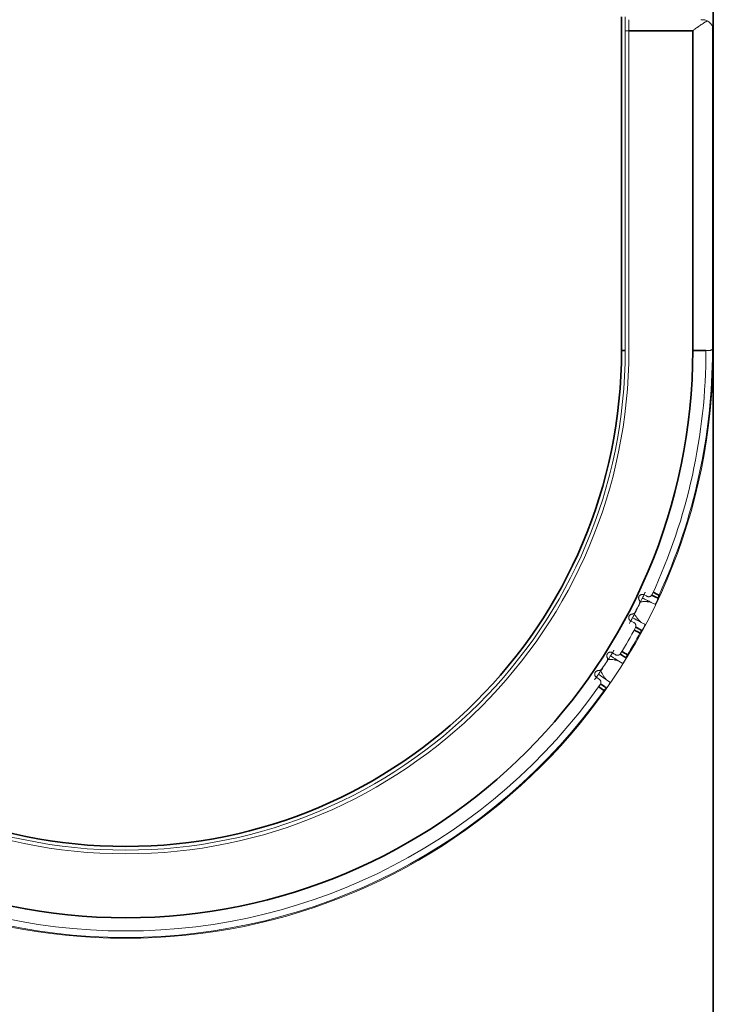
# Model space of a CAD drawing. Header units: millimetres. Extents: x 4 to 1188, y 1 to 840.
# Tile 16 of 256: x 317 to 329, y 44 to 61. Entities that reach past the tile are written whole.
import ezdxf

# ---------------------------------------------------------------- set-up
doc = ezdxf.new("R2010")
doc.units = ezdxf.units.MM
doc.layers.add('1', color=7, linetype='Continuous')
doc.styles.add('Arial Unicode MS', font='Arial Unicode MS')
doc.dimstyles.get("Standard").update_dxf_attribs({"dimtxt": 0.18, "dimasz": 0.18, "dimexe": 0.18, "dimexo": 0.0625, "dimgap": 0.09, "dimtad": 0, "dimtih": 1, "dimtoh": 1, "dimdec": 4, "dimzin": 0, "dimdsep": 46, "dimtxsty": 'Standard', "dimcen": 0.09, "dimadec": 0, "dimazin": 0, "dimtfac": 1, "dimtdec": 4, "dimtofl": 0, "dimtmove": 0, "dimatfit": 3, "dimfxl": 0, "dimtolj": 1, "dimtzin": 0, "dimarcsym": 0})

# ---------------------------------------------------------------- blocks, each defined once
blk = doc.blocks.new('_U3')
at = {"layer": '1', "color": 18, "lineweight": 35}
for p, q in [((308.032, 54.365), (308.032, 32.698)), ((329.365, 54.365), (329.365, 32.698)), ((308.032, 34.698), (329.365, 34.698))]:
    blk.add_line(p, q, dxfattribs=at)
at = {"layer": '1', "color": 18, "lineweight": 70}
for points in [[(308.032, 34.698), (311.532, 35.474), (311.532, 33.922)], [(329.365, 34.698), (325.865, 33.922), (325.865, 35.474)]]:
    blk.add_solid(points, dxfattribs=at)
at = {"layer": '1', "color": 18, "linetype": 'Continuous', "lineweight": 13, "insert": (313.553, 36.234), "char_height": 3, "attachment_point": 7, "line_spacing_factor": 1.047437, "style": 'Arial Unicode MS'}
blk.add_mtext('\\fArial Unicode MS|b0|i0;\\W1.0000;{\\H1.21x;(}160{\\H1.21x;)}', dxfattribs=at)
blk = doc.blocks.new('_U4')
at = {"layer": '1', "color": 18, "lineweight": 35}
for p, q in [((106.26, 64.112), (106.26, 18.698)), ((329.365, 64.105), (329.365, 18.698)), ((106.26, 20.698), (329.365, 20.698))]:
    blk.add_line(p, q, dxfattribs=at)
at = {"layer": '1', "color": 18, "lineweight": 70}
for points in [[(106.26, 20.698), (109.76, 21.474), (109.76, 19.922)], [(329.365, 20.698), (325.865, 19.922), (325.865, 21.474)]]:
    blk.add_solid(points, dxfattribs=at)
at = {"layer": '1', "color": 18, "linetype": 'Continuous', "lineweight": 13, "insert": (211.502, 22.234), "char_height": 3, "attachment_point": 7, "line_spacing_factor": 1.047437, "style": 'Arial Unicode MS'}
blk.add_mtext('\\fArial Unicode MS|b0|i0;\\W1.0000;{\\H1.21x;(}1673{\\H1.21x;)}', dxfattribs=at)

msp = doc.modelspace()

# ---------------------------------------------------------------- linework, layer by layer
at = {"layer": '1', "color": 154, "linetype": 'Continuous', "lineweight": 35}
for p, q in [((327.6983, 55.3651), (327.6983, 61.4185)), ((328.9916, 61.1651), (327.8316, 61.1651)), ((328.9916, 55.3651), (328.9916, 61.1651)), ((327.7649, 55.3651), (327.6983, 55.3651)), ((328.9916, 55.3651), (329.2316, 55.3651)), ((329.3649, 55.3651), (329.3494, 55.3651))]:
    msp.add_line(p, q, dxfattribs=at)
at = {"layer": '1', "color": 154, "linetype": 'Continuous', "lineweight": 13}
for p, q in [((327.7649, 61.4185), (327.7649, 55.3651)), ((327.8316, 61.3651), (327.8316, 61.1651)), ((329.1649, 61.3651), (329.1413, 61.3651)), ((327.7649, 61.1651), (327.8316, 61.1651)), ((327.8316, 61.1651), (327.8316, 55.3651)), ((329.3494, 61.2425), (329.3494, 55.3651)), ((329.3494, 61.2425), (329.3494, 55.389)), ((329.3649, 55.3651), (329.3649, 61.1651)), ((329.2316, 55.3651), (329.2983, 55.3651)), ((328.239, 50.794), (328.3038, 50.763)), ((328.12, 50.3976), (328.0565, 50.4311)), ((327.6504, 49.7277), (327.7112, 49.6894)), ((327.4866, 49.3476), (327.4274, 49.3882))]:
    msp.add_line(p, q, dxfattribs=at)
for centre, radius, start, end in [((329.1649, 61.1651), 0.2, 63.04658, 90), ((329.1649, 61.1651), 0.2, 22.75196, 41.81031), ((318.6983, 55.3651), 10.6667, 180, 360), ((318.6983, 55.3651), 9.1333, 180, 0), ((318.6983, 55.3651), 9.0667, 180, 0), ((318.6983, 55.3651), 10.5333, 335.12501, 360), ((318.6983, 55.3651), 10.6511, 335.3647, 360), ((318.6983, 55.3651), 10.4, 332.6173, 333.98723), ((318.6983, 55.3651), 10.5333, 328.52501, 331.47499), ((318.6983, 55.3651), 10.6511, 328.7647, 331.21191), ((318.6983, 55.3651), 10.4, 326.0173, 327.38723), ((318.6983, 55.3651), 10.5333, 215.12501, 324.87499), ((318.6983, 55.3651), 10.6511, 215.3647, 324.61191)]:
    msp.add_arc(centre, radius, start, end, dxfattribs=at)
at = {"layer": '1', "color": 154, "linetype": 'Continuous', "lineweight": 35}
for radius, end in [(10.2933, 360), (9, 0)]:
    msp.add_arc((318.6983, 55.3651), radius, 180, end, dxfattribs=at)
at = {"layer": '1', "color": 154, "linetype": 'Continuous', "lineweight": 13}
for points, knots in [([(329.2556, 61.3434), (329.246, 61.3386), (329.2362, 61.3331), (329.221, 61.3242), (329.2158, 61.3212), (329.2054, 61.3148), (329.2, 61.3114), (329.184, 61.3013), (329.1732, 61.2942), (329.1514, 61.2796), (329.1404, 61.272), (329.1181, 61.2566), (329.1068, 61.2486), (329.0926, 61.2385), (329.0897, 61.2364), (329.084, 61.2323), (329.0811, 61.2303), (329.0725, 61.2241), (329.0668, 61.2199), (329.0495, 61.2074), (329.038, 61.199), (329.0206, 61.1864), (329.0119, 61.18), (329.0018, 61.1726), (328.9974, 61.1694), (328.9945, 61.1673), (328.993, 61.1662), (328.9916, 61.1651)], [0, 0, 0, 0, 0.125, 0.125, 0.1875, 0.1875, 0.25, 0.25, 0.375, 0.375, 0.5, 0.5, 0.625, 0.625, 0.65625, 0.65625, 0.6875, 0.6875, 0.75, 0.75, 0.875, 0.875, 0.9375, 0.96875, 0.984375, 0.984375, 1, 1, 1, 1]), ([(329.3494, 61.2425), (329.3452, 61.2525), (329.3402, 61.2622), (329.3284, 61.2809), (329.3217, 61.2899), (329.3063, 61.3071), (329.2976, 61.3153), (329.2854, 61.3248), (329.2829, 61.3267), (329.2778, 61.3303), (329.2751, 61.3321), (329.2671, 61.3372), (329.2615, 61.3404), (329.2556, 61.3434)], [0, 0, 0, 0, 0.25, 0.25, 0.5, 0.5, 0.75, 0.75, 0.8125, 0.8125, 0.875, 0.875, 1, 1, 1, 1]), ([(329.3494, 61.2425), (329.3546, 61.23), (329.3585, 61.2172), (329.3624, 61.1978), (329.3633, 61.1913), (329.3643, 61.1815), (329.3646, 61.1766), (329.3648, 61.1717), (329.3649, 61.1684), (329.3649, 61.1668), (329.3649, 61.1651)], [0, 0, 0, 0, 0.5, 0.5, 0.75, 0.75, 0.875, 0.9375, 0.9375, 1, 1, 1, 1]), ([(329.2983, 55.3651), (329.3041, 55.3651), (329.3095, 55.3659), (329.3195, 55.3684), (329.3241, 55.3702), (329.3305, 55.3734), (329.3326, 55.3746), (329.3364, 55.3771), (329.3383, 55.3784), (329.3435, 55.3827), (329.3466, 55.3857), (329.3494, 55.389)], [0, 0, 0, 0, 0.25, 0.25, 0.5, 0.5, 0.625, 0.625, 0.75, 0.75, 1, 1, 1, 1]), ([(328.1061, 50.932), (328.1029, 50.9336), (328.0964, 50.9362), (328.0895, 50.9379), (328.0841, 50.9387), (328.0823, 50.9388), (328.0787, 50.9391), (328.0769, 50.9391), (328.0716, 50.939), (328.068, 50.9387), (328.0626, 50.9377), (328.0608, 50.9373), (328.0573, 50.9364), (328.0555, 50.9359), (328.0504, 50.9341), (328.0471, 50.9326), (328.0423, 50.9299), (328.0407, 50.9289), (328.0376, 50.9269), (328.0362, 50.9258), (328.0319, 50.9224), (328.0292, 50.9199), (328.0255, 50.9159), (328.0243, 50.9144), (328.0221, 50.9115), (328.021, 50.91), (328.0181, 50.9054), (328.0164, 50.9022), (328.0142, 50.8971), (328.0135, 50.8954), (328.0123, 50.8919), (328.0118, 50.8901), (328.0105, 50.8848), (328.0099, 50.8812), (328.0095, 50.8757), (328.0095, 50.8739), (328.0095, 50.8702), (328.0096, 50.8683), (328.0101, 50.8629), (328.0107, 50.8593), (328.012, 50.854), (328.0126, 50.8522), (328.0138, 50.8488), (328.0145, 50.8471), (328.0167, 50.8421), (328.0184, 50.8389), (328.0204, 50.8358)], [0, 0, 0, 0, 0.0625, 0.125, 0.125, 0.15625, 0.15625, 0.1875, 0.1875, 0.25, 0.25, 0.28125, 0.28125, 0.3125, 0.3125, 0.375, 0.375, 0.40625, 0.40625, 0.4375, 0.4375, 0.5, 0.5, 0.53125, 0.53125, 0.5625, 0.5625, 0.625, 0.625, 0.65625, 0.65625, 0.6875, 0.6875, 0.75, 0.75, 0.78125, 0.78125, 0.8125, 0.8125, 0.875, 0.875, 0.90625, 0.90625, 0.9375, 0.9375, 1, 1, 1, 1]), ([(328.128, 50.9788), (328.1264, 50.9754), (328.1247, 50.9716), (328.1204, 50.9625), (328.1178, 50.957), (328.1136, 50.9479), (328.1121, 50.9448), (328.1098, 50.9399), (328.109, 50.9382), (328.1078, 50.9356), (328.1074, 50.9348), (328.1066, 50.933), (328.1062, 50.9323), (328.0894, 50.8965), (328.0798, 50.8766), (328.0773, 50.8715)], [0, 0, 0, 0, 0.1212478, 0.1212478, 0.2677065, 0.2677065, 0.3409359, 0.3409359, 0.3775505, 0.3775505, 0.3958579, 0.3958579, 0.4141652, 0.4141652, 1, 1, 1, 1]), ([(328.2544, 50.9344), (328.2523, 50.9299), (328.2498, 50.9258), (328.2454, 50.92), (328.2438, 50.9182), (328.2405, 50.9147), (328.2371, 50.9115), (328.2335, 50.9087), (328.2306, 50.9068), (328.2297, 50.9062), (328.2277, 50.905), (328.2268, 50.9044), (328.2219, 50.9018), (328.2179, 50.9001), (328.2117, 50.8982), (328.2096, 50.8976), (328.2054, 50.8967), (328.2033, 50.8964), (328.197, 50.8957), (328.1927, 50.8957), (328.1864, 50.8962), (328.1843, 50.8965), (328.1801, 50.8972), (328.178, 50.8977), (328.1719, 50.8994), (328.1679, 50.9009), (328.164, 50.9029)], [0, 0, 0, 0, 0.125, 0.125, 0.1875, 0.1875, 0.25, 0.3125, 0.3125, 0.34375, 0.34375, 0.375, 0.375, 0.5, 0.5, 0.5625, 0.5625, 0.625, 0.625, 0.75, 0.75, 0.8125, 0.8125, 0.875, 0.875, 1, 1, 1, 1]), ([(328.3632, 50.8696), (328.3635, 50.8727), (328.3641, 50.8763), (328.3651, 50.8814), (328.3654, 50.8825), (328.3659, 50.8847), (328.3661, 50.8858), (328.3669, 50.8892), (328.3682, 50.8939), (328.3697, 50.8989), (328.371, 50.9028), (328.3714, 50.9041), (328.3723, 50.9067), (328.3728, 50.9081), (328.3752, 50.9146), (328.3774, 50.92), (328.3799, 50.9253)], [0, 0, 0, 0, 0.25, 0.25, 0.3125, 0.3125, 0.375, 0.375, 0.5, 0.625, 0.625, 0.6875, 0.6875, 0.75, 0.75, 1, 1, 1, 1]), ([(328.0204, 50.8358), (328.0236, 50.831), (328.0261, 50.8258), (328.0284, 50.8189), (328.0288, 50.8175), (328.0296, 50.8147), (328.0299, 50.8133), (328.0307, 50.809), (328.0314, 50.8032), (328.0314, 50.7974), (328.0311, 50.793), (328.0309, 50.7916), (328.0305, 50.7887), (328.0303, 50.7872), (328.0288, 50.7801), (328.0269, 50.7746), (328.0242, 50.7693)], [0, 0, 0, 0, 0.25, 0.25, 0.3125, 0.3125, 0.375, 0.375, 0.5, 0.625, 0.625, 0.6875, 0.6875, 0.75, 0.75, 1, 1, 1, 1]), ([(328.0447, 50.804), (328.0541, 50.8049), (328.0634, 50.8056), (328.0817, 50.8069), (328.0908, 50.8073), (328.1176, 50.8082), (328.1349, 50.8082), (328.1558, 50.8072), (328.16, 50.8069), (328.1681, 50.8063), (328.1802, 50.8053), (328.1916, 50.8039), (328.2135, 50.8005), (328.2269, 50.7976), (328.239, 50.794)], [0, 0, 0, 0, 0.125, 0.125, 0.25, 0.25, 0.5, 0.5, 0.5625, 0.5625, 0.625, 0.75, 0.75, 1, 1, 1, 1]), ([(328.3038, 50.763), (328.306, 50.7629), (328.3083, 50.7633), (328.3117, 50.7651), (328.3129, 50.7659), (328.3148, 50.7674), (328.3154, 50.768), (328.3167, 50.7693), (328.3174, 50.77), (328.3194, 50.7723), (328.3208, 50.774), (328.3229, 50.7771), (328.3237, 50.7782), (328.3252, 50.7805), (328.3274, 50.7842), (328.3298, 50.7883), (328.3322, 50.7927), (328.333, 50.7942), (328.3346, 50.7973), (328.3354, 50.7988), (328.3378, 50.8035), (328.3394, 50.8067), (328.3417, 50.8116), (328.3425, 50.8133), (328.3441, 50.8166), (328.3449, 50.8182), (328.3472, 50.8231), (328.3487, 50.8264), (328.3509, 50.8313), (328.3516, 50.8329), (328.353, 50.8362), (328.355, 50.8409), (328.3567, 50.8454), (328.3583, 50.8497), (328.3587, 50.8511), (328.3596, 50.8538), (328.3605, 50.8564), (328.3611, 50.8588), (328.3617, 50.8612), (328.362, 50.8623), (328.3627, 50.8656), (328.363, 50.8677), (328.3632, 50.8696)], [0, 0, 0, 0, 0.125, 0.125, 0.1875, 0.1875, 0.21875, 0.21875, 0.25, 0.25, 0.3125, 0.3125, 0.34375, 0.34375, 0.375, 0.4375, 0.4375, 0.46875, 0.46875, 0.5, 0.5, 0.5625, 0.5625, 0.59375, 0.59375, 0.625, 0.625, 0.6875, 0.6875, 0.71875, 0.71875, 0.75, 0.8125, 0.8125, 0.84375, 0.84375, 0.875, 0.90625, 0.90625, 0.9375, 0.9375, 1, 1, 1, 1]), ([(327.8926, 50.5816), (327.8889, 50.5814), (327.8817, 50.5804), (327.8748, 50.5783), (327.868, 50.5755), (327.8647, 50.5739), (327.8585, 50.57), (327.8555, 50.5679), (327.8514, 50.5643), (327.85, 50.563), (327.8474, 50.5604), (327.8462, 50.559), (327.8427, 50.5548), (327.8406, 50.5518), (327.8379, 50.547), (327.837, 50.5454), (327.8354, 50.5421), (327.8347, 50.5404), (327.8328, 50.5353), (327.8317, 50.5318), (327.8307, 50.5263), (327.8304, 50.5245), (327.83, 50.5209), (327.8298, 50.519), (327.8297, 50.5136), (327.8298, 50.5099), (327.8306, 50.5045), (327.8309, 50.5026), (327.8317, 50.4991), (327.8321, 50.4973), (327.8337, 50.4921), (327.8351, 50.4887), (327.8375, 50.4838), (327.8384, 50.4822), (327.8402, 50.4791), (327.8412, 50.4776), (327.8444, 50.4733), (327.8467, 50.4705), (327.8505, 50.4667), (327.8518, 50.4655), (327.8546, 50.4632), (327.856, 50.4621), (327.8603, 50.459), (327.8633, 50.4571), (327.8664, 50.4555)], [0, 0, 0, 0, 0.0625, 0.125, 0.125, 0.1875, 0.1875, 0.25, 0.25, 0.28125, 0.28125, 0.3125, 0.3125, 0.375, 0.375, 0.40625, 0.40625, 0.4375, 0.4375, 0.5, 0.5, 0.53125, 0.53125, 0.5625, 0.5625, 0.625, 0.625, 0.65625, 0.65625, 0.6875, 0.6875, 0.75, 0.75, 0.78125, 0.78125, 0.8125, 0.8125, 0.875, 0.875, 0.90625, 0.90625, 0.9375, 0.9375, 1, 1, 1, 1]), ([(327.9483, 50.6182), (327.9456, 50.613), (327.9423, 50.6082), (327.9365, 50.6016), (327.9344, 50.5995), (327.93, 50.5957), (327.9276, 50.594), (327.9228, 50.5908), (327.9203, 50.5894), (327.915, 50.5869), (327.9096, 50.5847), (327.9041, 50.5833), (327.8984, 50.5822), (327.8955, 50.5818), (327.8926, 50.5816)], [0, 0, 0, 0, 0.25, 0.25, 0.375, 0.375, 0.5, 0.5, 0.625, 0.625, 0.75, 0.875, 0.875, 1, 1, 1, 1]), ([(328.0565, 50.4311), (328.0463, 50.4385), (328.0359, 50.4474), (328.0201, 50.463), (328.0148, 50.4685), (328.0081, 50.4759), (328.0068, 50.4774), (328.0041, 50.4804), (328.0028, 50.4819), (327.9988, 50.4866), (327.9961, 50.4898), (327.983, 50.506), (327.9727, 50.52), (327.9601, 50.5386), (327.9576, 50.5424), (327.9526, 50.5501), (327.9501, 50.554), (327.9427, 50.5657), (327.9378, 50.5737), (327.933, 50.5818)], [0, 0, 0, 0, 0.25, 0.25, 0.375, 0.375, 0.40625, 0.40625, 0.4375, 0.4375, 0.5, 0.5, 0.75, 0.75, 0.8125, 0.8125, 0.875, 0.875, 1, 1, 1, 1]), ([(327.8979, 50.5147), (327.895, 50.5091), (327.8909, 50.5015), (327.8832, 50.4869), (327.8803, 50.4815), (327.8756, 50.4727), (327.874, 50.4696), (327.8714, 50.4648), (327.8706, 50.4632), (327.8692, 50.4607), (327.8688, 50.4599), (327.8679, 50.4582), (327.8675, 50.4575), (327.8546, 50.4333), (327.8457, 50.4169), (327.8405, 50.4073)], [0, 0, 0, 0, 0.2969881, 0.2969881, 0.4454822, 0.4454822, 0.5197293, 0.5197293, 0.5568528, 0.5568528, 0.5754145, 0.5754145, 0.5939763, 0.5939763, 1, 1, 1, 1]), ([(327.9243, 50.4264), (327.9282, 50.4245), (327.9319, 50.4222), (327.9385, 50.417), (327.9416, 50.4141), (327.9458, 50.4093), (327.9471, 50.4077), (327.9496, 50.4042), (327.9508, 50.4024), (327.954, 50.397), (327.9558, 50.3931), (327.958, 50.387), (327.9586, 50.3849), (327.9596, 50.3806), (327.9605, 50.3763), (327.9609, 50.3718), (327.961, 50.3684), (327.961, 50.3673), (327.961, 50.365), (327.961, 50.3638), (327.9606, 50.358), (327.9598, 50.3533), (327.9578, 50.3463), (327.957, 50.344), (327.9552, 50.3394), (327.9541, 50.3372), (327.9529, 50.335)], [0, 0, 0, 0, 0.125, 0.125, 0.25, 0.25, 0.3125, 0.3125, 0.375, 0.375, 0.5, 0.5, 0.5625, 0.5625, 0.625, 0.6875, 0.6875, 0.71875, 0.71875, 0.75, 0.75, 0.875, 0.875, 0.9375, 0.9375, 1, 1, 1, 1]), ([(328.0687, 50.2833), (328.0701, 50.2845), (328.0714, 50.2859), (328.0736, 50.2885), (328.0744, 50.2894), (328.0759, 50.2913), (328.0767, 50.2924), (328.0791, 50.2957), (328.0807, 50.2981), (328.0833, 50.3021), (328.0841, 50.3034), (328.0859, 50.3063), (328.0867, 50.3077), (328.0893, 50.3121), (328.0911, 50.3151), (328.0937, 50.3198), (328.0945, 50.3213), (328.0963, 50.3245), (328.0972, 50.3261), (328.0997, 50.3308), (328.1014, 50.334), (328.1039, 50.3388), (328.1047, 50.3404), (328.1064, 50.3435), (328.1071, 50.3451), (328.1095, 50.3498), (328.1109, 50.3529), (328.1129, 50.3572), (328.1135, 50.3587), (328.1147, 50.3615), (328.1153, 50.3629), (328.1168, 50.3668), (328.1177, 50.3693), (328.1188, 50.3728), (328.1192, 50.3739), (328.1198, 50.3761), (328.12, 50.3771), (328.1207, 50.3802), (328.121, 50.3821), (328.1214, 50.3856), (328.1215, 50.3873), (328.1214, 50.3905), (328.1213, 50.392), (328.1208, 50.3949), (328.1205, 50.3963), (328.12, 50.3976)], [0, 0, 0, 0, 0.0625, 0.0625, 0.09375, 0.09375, 0.125, 0.125, 0.1875, 0.1875, 0.21875, 0.21875, 0.25, 0.25, 0.3125, 0.3125, 0.34375, 0.34375, 0.375, 0.375, 0.4375, 0.4375, 0.46875, 0.46875, 0.5, 0.5, 0.5625, 0.5625, 0.59375, 0.59375, 0.625, 0.625, 0.6875, 0.6875, 0.71875, 0.71875, 0.75, 0.75, 0.8125, 0.8125, 0.875, 0.875, 0.9375, 0.9375, 1, 1, 1, 1]), ([(328.033, 50.2359), (328.0359, 50.2412), (328.039, 50.2463), (328.043, 50.2524), (328.0438, 50.2536), (328.0454, 50.256), (328.0462, 50.2571), (328.0486, 50.2605), (328.0502, 50.2627), (328.0526, 50.2657), (328.0534, 50.2667), (328.055, 50.2687), (328.0558, 50.2696), (328.0581, 50.2724), (328.061, 50.2757), (328.0638, 50.2786), (328.0657, 50.2805), (328.0663, 50.2811), (328.0676, 50.2823), (328.0681, 50.2828), (328.0687, 50.2833)], [0, 0, 0, 0, 0.25, 0.25, 0.3125, 0.3125, 0.375, 0.375, 0.5, 0.5, 0.5625, 0.5625, 0.625, 0.625, 0.75, 0.875, 0.875, 0.9375, 0.9375, 1, 1, 1, 1]), ([(327.5342, 49.8801), (327.5312, 49.882), (327.5251, 49.8854), (327.5184, 49.8878), (327.5132, 49.8892), (327.5114, 49.8896), (327.5079, 49.8902), (327.5061, 49.8905), (327.5007, 49.891), (327.4971, 49.8911), (327.4917, 49.8908), (327.4898, 49.8906), (327.4862, 49.8901), (327.4844, 49.8897), (327.4791, 49.8885), (327.4757, 49.8874), (327.4706, 49.8853), (327.4689, 49.8846), (327.4656, 49.8829), (327.464, 49.882), (327.4594, 49.8791), (327.4565, 49.8769), (327.4523, 49.8733), (327.451, 49.872), (327.4484, 49.8694), (327.4472, 49.868), (327.4437, 49.8638), (327.4416, 49.8608), (327.4389, 49.856), (327.438, 49.8543), (327.4365, 49.851), (327.4358, 49.8493), (327.4338, 49.8442), (327.4329, 49.8407), (327.4318, 49.8353), (327.4315, 49.8334), (327.4311, 49.8298), (327.431, 49.8279), (327.4309, 49.8225), (327.4311, 49.8188), (327.4318, 49.8134), (327.4321, 49.8116), (327.4329, 49.808), (327.4334, 49.8062), (327.435, 49.801), (327.4364, 49.7977), (327.438, 49.7944)], [0, 0, 0, 0, 0.0625, 0.125, 0.125, 0.15625, 0.15625, 0.1875, 0.1875, 0.25, 0.25, 0.28125, 0.28125, 0.3125, 0.3125, 0.375, 0.375, 0.40625, 0.40625, 0.4375, 0.4375, 0.5, 0.5, 0.53125, 0.53125, 0.5625, 0.5625, 0.625, 0.625, 0.65625, 0.65625, 0.6875, 0.6875, 0.75, 0.75, 0.78125, 0.78125, 0.8125, 0.8125, 0.875, 0.875, 0.90625, 0.90625, 0.9375, 0.9375, 1, 1, 1, 1]), ([(327.5613, 49.924), (327.5594, 49.9208), (327.5572, 49.9173), (327.5519, 49.9087), (327.5487, 49.9036), (327.5435, 49.895), (327.5417, 49.8921), (327.5388, 49.8875), (327.5378, 49.8859), (327.5363, 49.8835), (327.5358, 49.8827), (327.5348, 49.881), (327.5344, 49.8804), (327.5135, 49.8468), (327.5017, 49.8281), (327.4987, 49.8232)], [0, 0, 0, 0, 0.1212478, 0.1212478, 0.2677065, 0.2677065, 0.3409359, 0.3409359, 0.3775505, 0.3775505, 0.3958579, 0.3958579, 0.4141652, 0.4141652, 1, 1, 1, 1]), ([(327.6818, 49.8654), (327.6792, 49.8612), (327.6762, 49.8574), (327.6712, 49.8522), (327.6694, 49.8505), (327.6658, 49.8475), (327.662, 49.8447), (327.6581, 49.8423), (327.655, 49.8407), (327.654, 49.8402), (327.652, 49.8393), (327.6509, 49.8388), (327.6458, 49.8367), (327.6416, 49.8355), (327.6352, 49.8343), (327.6331, 49.834), (327.6288, 49.8336), (327.6267, 49.8335), (327.6203, 49.8336), (327.6161, 49.834), (327.6098, 49.8353), (327.6078, 49.8358), (327.6037, 49.837), (327.6017, 49.8377), (327.5958, 49.8401), (327.592, 49.8421), (327.5883, 49.8445)], [0, 0, 0, 0, 0.125, 0.125, 0.1875, 0.1875, 0.25, 0.3125, 0.3125, 0.34375, 0.34375, 0.375, 0.375, 0.5, 0.5, 0.5625, 0.5625, 0.625, 0.625, 0.75, 0.75, 0.8125, 0.8125, 0.875, 0.875, 1, 1, 1, 1]), ([(327.7825, 49.7885), (327.7831, 49.7916), (327.7841, 49.7951), (327.7857, 49.8001), (327.7861, 49.8011), (327.7868, 49.8032), (327.7872, 49.8043), (327.7884, 49.8076), (327.7902, 49.8121), (327.7923, 49.8169), (327.794, 49.8206), (327.7946, 49.8219), (327.7958, 49.8244), (327.7964, 49.8256), (327.7996, 49.8319), (327.8024, 49.8369), (327.8054, 49.842)], [0, 0, 0, 0, 0.25, 0.25, 0.3125, 0.3125, 0.375, 0.375, 0.5, 0.625, 0.625, 0.6875, 0.6875, 0.75, 0.75, 1, 1, 1, 1]), ([(327.438, 49.7944), (327.4407, 49.7892), (327.4426, 49.7837), (327.444, 49.7767), (327.4443, 49.7752), (327.4447, 49.7723), (327.4449, 49.7709), (327.4452, 49.7665), (327.4452, 49.7607), (327.4445, 49.755), (327.4437, 49.7506), (327.4434, 49.7492), (327.4427, 49.7464), (327.4423, 49.745), (327.44, 49.738), (327.4375, 49.7328), (327.4342, 49.7278)], [0, 0, 0, 0, 0.25, 0.25, 0.3125, 0.3125, 0.375, 0.375, 0.5, 0.625, 0.625, 0.6875, 0.6875, 0.75, 0.75, 1, 1, 1, 1]), ([(327.4585, 49.76), (327.468, 49.7598), (327.4773, 49.7594), (327.4956, 49.7586), (327.5047, 49.758), (327.5314, 49.7558), (327.5486, 49.7538), (327.5693, 49.7504), (327.5734, 49.7496), (327.5814, 49.7481), (327.5932, 49.7457), (327.6044, 49.743), (327.6257, 49.7371), (327.6387, 49.7327), (327.6504, 49.7277)], [0, 0, 0, 0, 0.125, 0.125, 0.25, 0.25, 0.5, 0.5, 0.5625, 0.5625, 0.625, 0.75, 0.75, 1, 1, 1, 1]), ([(327.7112, 49.6894), (327.7134, 49.6891), (327.7157, 49.6893), (327.7193, 49.6907), (327.7206, 49.6913), (327.7226, 49.6926), (327.7233, 49.6931), (327.7247, 49.6942), (327.7255, 49.6948), (327.7277, 49.6969), (327.7293, 49.6985), (327.7318, 49.7013), (327.7327, 49.7023), (327.7344, 49.7044), (327.7371, 49.7078), (327.7399, 49.7116), (327.7428, 49.7157), (327.7438, 49.7171), (327.7457, 49.72), (327.7467, 49.7214), (327.7496, 49.7258), (327.7515, 49.7288), (327.7545, 49.7334), (327.7554, 49.735), (327.7574, 49.7381), (327.7583, 49.7396), (327.7612, 49.7442), (327.7631, 49.7473), (327.7658, 49.7519), (327.7667, 49.7535), (327.7684, 49.7565), (327.771, 49.761), (327.7732, 49.7653), (327.7752, 49.7693), (327.7759, 49.7707), (327.7771, 49.7733), (327.7782, 49.7757), (327.7791, 49.7781), (327.78, 49.7803), (327.7804, 49.7815), (327.7815, 49.7847), (327.782, 49.7867), (327.7825, 49.7885)], [0, 0, 0, 0, 0.125, 0.125, 0.1875, 0.1875, 0.21875, 0.21875, 0.25, 0.25, 0.3125, 0.3125, 0.34375, 0.34375, 0.375, 0.4375, 0.4375, 0.46875, 0.46875, 0.5, 0.5, 0.5625, 0.5625, 0.59375, 0.59375, 0.625, 0.625, 0.6875, 0.6875, 0.71875, 0.71875, 0.75, 0.8125, 0.8125, 0.84375, 0.84375, 0.875, 0.90625, 0.90625, 0.9375, 0.9375, 1, 1, 1, 1]), ([(327.2794, 49.4895), (327.2759, 49.4843), (327.271, 49.4772), (327.2616, 49.4636), (327.2582, 49.4585), (327.2525, 49.4503), (327.2505, 49.4475), (327.2474, 49.443), (327.2463, 49.4415), (327.2447, 49.4391), (327.2442, 49.4383), (327.2431, 49.4368), (327.2427, 49.4361), (327.227, 49.4136), (327.2163, 49.3984), (327.21, 49.3894)], [0, 0, 0, 0, 0.2969881, 0.2969881, 0.4454822, 0.4454822, 0.5197293, 0.5197293, 0.5568528, 0.5568528, 0.5754145, 0.5754145, 0.5939763, 0.5939763, 1, 1, 1, 1]), ([(327.2818, 49.5566), (327.2782, 49.5568), (327.2709, 49.5566), (327.2638, 49.5553), (327.2567, 49.5533), (327.2533, 49.552), (327.2466, 49.549), (327.2435, 49.5472), (327.2389, 49.5441), (327.2374, 49.543), (327.2346, 49.5406), (327.2332, 49.5394), (327.2292, 49.5356), (327.2268, 49.5329), (327.2235, 49.5285), (327.2225, 49.5269), (327.2205, 49.5238), (327.2196, 49.5223), (327.2171, 49.5174), (327.2157, 49.514), (327.214, 49.5087), (327.2135, 49.507), (327.2127, 49.5034), (327.2123, 49.5016), (327.2115, 49.4962), (327.2113, 49.4925), (327.2114, 49.487), (327.2115, 49.4852), (327.2118, 49.4816), (327.2121, 49.4798), (327.2131, 49.4744), (327.214, 49.4709), (327.2159, 49.4658), (327.2166, 49.4641), (327.2181, 49.4608), (327.2189, 49.4591), (327.2215, 49.4544), (327.2235, 49.4515), (327.2268, 49.4472), (327.228, 49.4459), (327.2305, 49.4433), (327.2317, 49.442), (327.2356, 49.4384), (327.2384, 49.4363), (327.2414, 49.4343)], [0, 0, 0, 0, 0.0625, 0.125, 0.125, 0.1875, 0.1875, 0.25, 0.25, 0.28125, 0.28125, 0.3125, 0.3125, 0.375, 0.375, 0.40625, 0.40625, 0.4375, 0.4375, 0.5, 0.5, 0.53125, 0.53125, 0.5625, 0.5625, 0.625, 0.625, 0.65625, 0.65625, 0.6875, 0.6875, 0.75, 0.75, 0.78125, 0.78125, 0.8125, 0.8125, 0.875, 0.875, 0.90625, 0.90625, 0.9375, 0.9375, 1, 1, 1, 1]), ([(327.3414, 49.5865), (327.3381, 49.5816), (327.3343, 49.5772), (327.3278, 49.5714), (327.3254, 49.5695), (327.3206, 49.5663), (327.3181, 49.5648), (327.3129, 49.5622), (327.3102, 49.5611), (327.3047, 49.5592), (327.2991, 49.5577), (327.2934, 49.5569), (327.2877, 49.5564), (327.2847, 49.5564), (327.2818, 49.5566)], [0, 0, 0, 0, 0.25, 0.25, 0.375, 0.375, 0.5, 0.5, 0.625, 0.625, 0.75, 0.875, 0.875, 1, 1, 1, 1]), ([(327.4274, 49.3882), (327.4181, 49.3967), (327.4087, 49.4068), (327.3948, 49.424), (327.3902, 49.4301), (327.3845, 49.4382), (327.3833, 49.4399), (327.381, 49.4432), (327.3799, 49.4449), (327.3764, 49.45), (327.3742, 49.4534), (327.363, 49.4711), (327.3544, 49.4862), (327.344, 49.5061), (327.3419, 49.5101), (327.3378, 49.5183), (327.3358, 49.5225), (327.3298, 49.535), (327.3259, 49.5435), (327.322, 49.5521)], [0, 0, 0, 0, 0.25, 0.25, 0.375, 0.375, 0.40625, 0.40625, 0.4375, 0.4375, 0.5, 0.5, 0.75, 0.75, 0.8125, 0.8125, 0.875, 0.875, 1, 1, 1, 1]), ([(327.2955, 49.3987), (327.2992, 49.3963), (327.3025, 49.3936), (327.3086, 49.3877), (327.3113, 49.3845), (327.3149, 49.3793), (327.316, 49.3775), (327.3181, 49.3738), (327.3191, 49.3719), (327.3216, 49.3661), (327.323, 49.362), (327.3244, 49.3557), (327.3248, 49.3536), (327.3253, 49.3492), (327.3257, 49.3448), (327.3256, 49.3403), (327.3253, 49.3369), (327.3252, 49.3358), (327.3249, 49.3335), (327.3247, 49.3323), (327.3237, 49.3266), (327.3224, 49.322), (327.3196, 49.3153), (327.3186, 49.3131), (327.3162, 49.3088), (327.3149, 49.3067), (327.3135, 49.3047)], [0, 0, 0, 0, 0.125, 0.125, 0.25, 0.25, 0.3125, 0.3125, 0.375, 0.375, 0.5, 0.5, 0.5625, 0.5625, 0.625, 0.6875, 0.6875, 0.71875, 0.71875, 0.75, 0.75, 0.875, 0.875, 0.9375, 0.9375, 1, 1, 1, 1]), ([(327.4225, 49.24), (327.424, 49.241), (327.4255, 49.2423), (327.428, 49.2445), (327.4289, 49.2454), (327.4306, 49.2471), (327.4315, 49.2481), (327.4343, 49.2511), (327.4362, 49.2533), (327.4391, 49.257), (327.4401, 49.2582), (327.4422, 49.2608), (327.4432, 49.2622), (327.4463, 49.2662), (327.4484, 49.269), (327.4515, 49.2733), (327.4526, 49.2748), (327.4546, 49.2777), (327.4557, 49.2792), (327.4588, 49.2836), (327.4609, 49.2866), (327.4639, 49.291), (327.4649, 49.2925), (327.4668, 49.2955), (327.4678, 49.297), (327.4706, 49.3014), (327.4724, 49.3042), (327.4749, 49.3083), (327.4757, 49.3097), (327.4772, 49.3123), (327.4779, 49.3136), (327.4799, 49.3174), (327.4811, 49.3197), (327.4826, 49.3231), (327.4831, 49.3242), (327.4839, 49.3263), (327.4843, 49.3273), (327.4853, 49.3302), (327.4858, 49.3321), (327.4866, 49.3356), (327.4869, 49.3372), (327.4872, 49.3404), (327.4872, 49.3419), (327.4871, 49.3449), (327.4869, 49.3463), (327.4866, 49.3476)], [0, 0, 0, 0, 0.0625, 0.0625, 0.09375, 0.09375, 0.125, 0.125, 0.1875, 0.1875, 0.21875, 0.21875, 0.25, 0.25, 0.3125, 0.3125, 0.34375, 0.34375, 0.375, 0.375, 0.4375, 0.4375, 0.46875, 0.46875, 0.5, 0.5, 0.5625, 0.5625, 0.59375, 0.59375, 0.625, 0.625, 0.6875, 0.6875, 0.71875, 0.71875, 0.75, 0.75, 0.8125, 0.8125, 0.875, 0.875, 0.9375, 0.9375, 1, 1, 1, 1]), ([(327.3816, 49.197), (327.3851, 49.2019), (327.3887, 49.2066), (327.3934, 49.2122), (327.3943, 49.2133), (327.3962, 49.2155), (327.3972, 49.2166), (327.4, 49.2196), (327.4018, 49.2216), (327.4045, 49.2244), (327.4054, 49.2253), (327.4072, 49.227), (327.4081, 49.2279), (327.4107, 49.2303), (327.414, 49.2333), (327.4171, 49.2358), (327.4192, 49.2375), (327.4199, 49.2381), (327.4213, 49.2391), (327.4219, 49.2395), (327.4225, 49.24)], [0, 0, 0, 0, 0.25, 0.25, 0.3125, 0.3125, 0.375, 0.375, 0.5, 0.5, 0.5625, 0.5625, 0.625, 0.625, 0.75, 0.875, 0.875, 0.9375, 0.9375, 1, 1, 1, 1])]:
    msp.add_open_spline(points, degree=3, knots=knots, dxfattribs=at)
for points, degree in [([(328.164, 50.9029), (328.1547, 50.9076), (328.1357, 50.9171), (328.1161, 50.927), (328.1061, 50.932)], 3), ([(328.0242, 50.7693), (327.9989, 50.7189), (327.9736, 50.6686), (327.9483, 50.6182)], 3), ([(328.0773, 50.8715), (328.074, 50.8646), (328.0633, 50.8421), (328.0447, 50.804)], 3), ([(328.0773, 50.8715), (328.239, 50.794)], 1), ([(327.933, 50.5818), (327.9129, 50.543), (327.9011, 50.5207), (327.8979, 50.5147)], 3), ([(327.8664, 50.4555), (327.8765, 50.4505), (327.8961, 50.4406), (327.915, 50.4311), (327.9243, 50.4264)], 3), ([(327.8979, 50.5147), (328.0565, 50.4311)], 1), ([(327.5883, 49.8445), (327.5797, 49.8502), (327.562, 49.8618), (327.5436, 49.8739), (327.5342, 49.8801)], 3), ([(327.4342, 49.7278), (327.4033, 49.6807), (327.3723, 49.6336), (327.3414, 49.5865)], 3), ([(327.4987, 49.8232), (327.4946, 49.8168), (327.4814, 49.7956), (327.4585, 49.76)], 3), ([(327.4987, 49.8232), (327.6504, 49.7277)], 1), ([(327.322, 49.5521), (327.2976, 49.5159), (327.2833, 49.4951), (327.2794, 49.4895)], 3), ([(327.2794, 49.4895), (327.4274, 49.3882)], 1), ([(327.2414, 49.4343), (327.2508, 49.4282), (327.2691, 49.4161), (327.2869, 49.4044), (327.2955, 49.3987)], 3)]:
    msp.add_open_spline(points, degree=degree, dxfattribs=at)
at = {"layer": '1', "color": 154, "linetype": 'Continuous', "lineweight": 35}
for points, knots in [([(328.3632, 50.8696), (328.3338, 50.8832), (328.3045, 50.8969), (328.2658, 50.9148), (328.2565, 50.9191), (328.2473, 50.9234)], [0, 0, 0, 0, 0.7602005, 0.7602005, 1, 1, 1, 1]), ([(327.9569, 50.3441), (327.9724, 50.3356), (327.988, 50.3272), (328.0085, 50.316), (328.0134, 50.3134), (328.0351, 50.3016), (328.0519, 50.2924), (328.0687, 50.2833)], [0, 0, 0, 0, 0.417325, 0.417325, 0.549649, 0.549649, 1, 1, 1, 1]), ([(327.7825, 49.7885), (327.7548, 49.8055), (327.7272, 49.8224), (327.6909, 49.8447), (327.6822, 49.85), (327.6735, 49.8553)], [0, 0, 0, 0, 0.7602005, 0.7602005, 1, 1, 1, 1]), ([(327.3184, 49.3132), (327.3329, 49.303), (327.3474, 49.2928), (327.3664, 49.2794), (327.371, 49.2762), (327.3912, 49.262), (327.4068, 49.251), (327.4225, 49.24)], [0, 0, 0, 0, 0.417325, 0.417325, 0.5485593, 0.5485593, 1, 1, 1, 1])]:
    msp.add_open_spline(points, degree=3, knots=knots, dxfattribs=at)
for points in [[(328.27, 50.9765), (328.3066, 50.9594), (328.3433, 50.9424), (328.3799, 50.9253)], [(328.033, 50.2359), (327.9981, 50.2548), (327.9633, 50.2737), (327.9284, 50.2926)], [(327.7042, 49.9041), (327.7379, 49.8834), (327.7717, 49.8627), (327.8054, 49.842)], [(327.3816, 49.197), (327.3476, 49.2208), (327.3136, 49.2447), (327.2797, 49.2685)]]:
    msp.add_open_spline(points, degree=3, dxfattribs=at)

# ---------------------------------------------------------------- dimensions: what is measured, and where the dimension line sits
at = {"layer": '1', "color": 18, "linetype": 'Continuous', "lineweight": 13}
for base, p1, p2, override, picture, middle in [((329.3649, 20.6978), (106.2604, 65.1117), (329.3649, 65.105), {"dimtxt": 3, "dimasz": 3.5, "dimexe": 2, "dimexo": 1, "dimgap": 1.5, "dimtad": 1, "dimtih": 1, "dimtoh": 0, "dimdec": 0, "dimlfac": 7.5, "dimzin": 8, "dimdsep": 44, "dimlunit": 2, "dimpost": '(<>)', "dimtxsty": 'Arial Unicode MS', "dimsah": 1, "dimse1": 0, "dimse2": 0, "dimsd1": 0, "dimsd2": 0, "dimclrd": 18, "dimclre": 18, "dimclrt": 18, "dimtm": -0.1, "dimtfac": 0.666667, "dimtdec": 2, "dimtofl": 1, "dimtmove": 0, "dimtzin": 8, "dimlwd": 35, "dimlwe": 35}, '_U4', (217.8127, 20.6978)), ((329.3649, 34.6978), (308.0316, 58.2651), (329.3649, 58.2651), {"dimtxt": 3, "dimasz": 3.5, "dimexe": 2, "dimexo": 1, "dimgap": 1.5, "dimtad": 1, "dimtih": 1, "dimtoh": 0, "dimdec": 2, "dimlfac": 7.5, "dimzin": 8, "dimdsep": 44, "dimlunit": 2, "dimpost": '(<>)', "dimtxsty": 'Arial Unicode MS', "dimsah": 1, "dimse1": 0, "dimse2": 0, "dimsd1": 0, "dimsd2": 0, "dimclrd": 18, "dimclre": 18, "dimclrt": 18, "dimtm": -0.1, "dimtfac": 0.666667, "dimtdec": 2, "dimtofl": 1, "dimtmove": 0, "dimtzin": 8, "dimlwd": 35, "dimlwe": 35}, '_U3', (318.6983, 34.6978))]:
    dim = msp.add_linear_dim(base=base, p1=p1, p2=p2, dimstyle='Standard', override=override, dxfattribs=at)
    dim.commit()
    dim.dimension.update_dxf_attribs({"geometry": picture, "text_midpoint": middle, "dimtype": 160})

doc.saveas('drawing.dxf')
